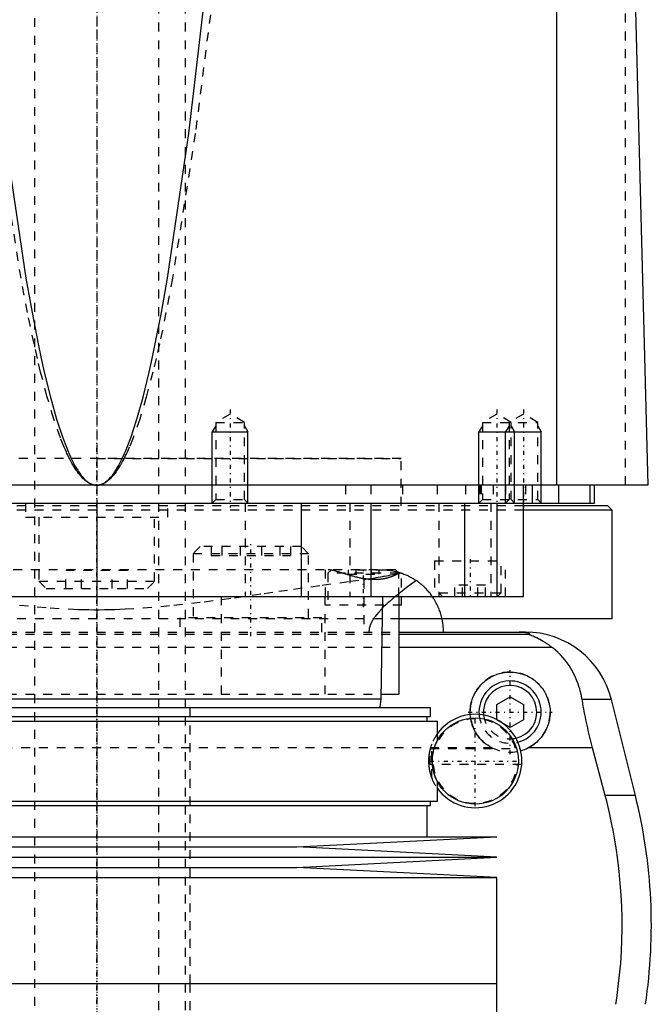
# Model space of a CAD drawing. Extents: x -90 to 90, y -319 to 984.
# Tile 7 of 11: x -9 to 62, y 18 to 129. Entities that reach past the tile are written whole.
import ezdxf

# ---------------------------------------------------------------- set-up
doc = ezdxf.new("R2010")
doc.units = 0
doc.linetypes.add('CENTER', pattern=[1.5, 0.45, -0.5, 0.05, -0.5])
doc.linetypes.add('DASHED', pattern=[2, 1, -1])
for name, color, linetype in [('AM_0', 7, 'CONTINUOUS'), ('AM_10', 7, 'CONTINUOUS'), ('AM_3', 7, 'DASHED'), ('AM_7', 7, 'CENTER')]:
    doc.layers.add(name, color=color, linetype=linetype)

msp = doc.modelspace()

# ---------------------------------------------------------------- linework, layer by layer
at = {"layer": 'AM_0', "color": 7, "linetype": 'CONTINUOUS'}
for p, q in [((51.74, 76.5), (51.74, 137.05)), ((60.5, 133.35), (62, 76.5)), ((62, 76.5), (-62, 76.5)), ((48, 64), (48, 76.5)), ((49, 76.5), (49, 74.5)), ((52, 74.5), (52, 76.5)), ((55.47, 76.5), (55.47, 74.5)), ((56, 74.5), (56, 76.5)), ((-56, 74.5), (56, 74.5)), ((0, 74.5), (0, 64)), ((13, 74.5), (13, 74.5)), ((23, 74.5), (23, 64)), ((30.85, 74.5), (30.85, 64)), ((41.36, 74.5), (41.36, 64)), ((45, 74.5), (45, 64)), ((57.5, 74.2), (48.01, 74.2)), ((58, 73.7), (57.5, 74.2)), ((58, 73.7), (48.01, 73.7)), ((58, 61.5), (58, 73.7)), ((-48, 64), (48, 64)), ((32, 52.5), (32.18, 64)), ((34, 64), (34, 53)), ((58, 61.5), (34.04, 61.5)), ((34, 60), (48.19, 60)), ((34, 59.75), (48.57, 59.75)), ((34, 58.31), (51.17, 58.31)), ((-32, 52.5), (32, 52.5)), ((31.9, 51.5), (32, 52.5)), ((32.01, 53), (34, 53)), ((45, 51.87), (46.5, 52.73)), ((46.5, 52.73), (48, 51.87)), ((57.89, 52.43), (54.6, 52.43)), ((60.6, 41.62), (57.89, 52.43)), ((-37.53, 51.5), (37.53, 51.5)), ((37.53, 50.5), (37.53, 51.5)), ((45, 50.13), (45, 51.87)), ((48, 51.87), (48, 50.13)), ((-38.33, 50), (38.33, 50)), ((-37.53, 50.5), (37.53, 50.5)), ((37.17, 50), (37.17, 50.5)), ((38.33, 47.84), (38.33, 50)), ((46.5, 49.27), (45, 50.13)), ((48, 50.13), (46.5, 49.27)), ((55.78, 46.97), (48.5, 46.97)), ((57.2, 41.62), (55.78, 46.97)), ((38.33, 41), (38.33, 43.16)), ((-38.33, 41), (38.33, 41)), ((37.53, 40.5), (37.53, 41)), ((60.6, 41.62), (57.2, 41.62)), ((-37.53, 40.5), (37.53, 40.5)), ((37.17, 37), (37.17, 40.5)), ((-45, 37), (45, 37)), ((22.5, 35.85), (45, 37)), ((-22.5, 35.85), (22.5, 35.85)), ((45, 34.7), (22.5, 35.85)), ((-45, 34.7), (45, 34.7)), ((22.5, 33.55), (45, 34.7)), ((-22.5, 33.55), (22.5, 33.55)), ((45, 32.4), (22.5, 33.55)), ((-45, 32.4), (45, 32.4)), ((45, 20.5), (45, 32.4)), ((-45, 20.5), (45, 20.5)), ((-45, 20.5), (0, 20.5)), ((45, 7.1), (45, 20.5))]:
    msp.add_line(p, q, dxfattribs=at)
for points in [[(0, 76.5, 0), (0.01, 76.5, 0), (0.03, 76.5, 0), (0.05, 76.5, 0), (0.06, 76.5, 0), (0.07, 76.5, 0), (0.09, 76.5, 0), (0.11, 76.5, 0), (0.13, 76.51, 0), (0.14, 76.51, 0), (0.16, 76.51, 0), (0.17, 76.51, 0), (0.18, 76.51, 0), (0.2, 76.51, 0), (0.22, 76.52, 0), (0.24, 76.52, 0), (0.26, 76.52, 0), (0.28, 76.53, 0), (0.29, 76.53, 0), (0.3, 76.53, 0), (0.32, 76.54, 0), (0.34, 76.54, 0), (0.35, 76.54, 0), (0.36, 76.55, 0), (0.38, 76.55, 0), (0.4, 76.56, 0), (0.41, 76.56, 0), (0.42, 76.56, 0), (0.43, 76.57, 0), (0.45, 76.58, 0), (0.47, 76.58, 0), (0.49, 76.59, 0), (0.51, 76.6, 0), (0.52, 76.6, 0), (0.53, 76.6, 0), (0.55, 76.61, 0), (0.57, 76.62, 0), (0.59, 76.63, 0), (0.61, 76.63, 0), (0.63, 76.64, 0), (0.64, 76.65, 0), (0.65, 76.65, 0), (0.67, 76.66, 0), (0.69, 76.67, 0), (0.75, 76.71, 0), (0.87, 76.78, 0), (0.99, 76.85, 0), (1.04, 76.9, 0), (1.1, 76.94, 0), (1.22, 77.04, 0), (1.33, 77.15, 0), (1.45, 77.27, 0), (1.56, 77.39, 0), (1.68, 77.53, 0), (1.74, 77.6, 0), (1.8, 77.68, 0), (1.91, 77.83, 0), (2.03, 78, 0), (2.09, 78.09, 0), (2.14, 78.18, 0), (2.26, 78.36, 0), (2.38, 78.56, 0), (2.43, 78.66, 0), (2.49, 78.76, 0), (2.61, 78.98, 0), (2.72, 79.2, 0), (2.84, 79.44, 0), (2.95, 79.68, 0), (3.07, 79.94, 0), (3.13, 80.07, 0), (3.19, 80.2, 0), (3.3, 80.48, 0), (3.42, 80.76, 0), (3.82, 81.83, 0), (4.52, 83.94, 0), (5.21, 86.41, 0), (5.9, 89.22, 0), (6.24, 90.76, 0), (6.59, 92.39, 0), (7.28, 95.91, 0), (7.97, 99.77, 0), (10.36, 116.04, 0), (12.4, 133.35, 0)], [(-10.36, 116.04, 0), (-7.97, 99.77, 0), (-7.28, 95.91, 0), (-6.59, 92.39, 0), (-6.24, 90.76, 0), (-5.9, 89.22, 0), (-5.21, 86.41, 0), (-4.52, 83.94, 0), (-3.82, 81.83, 0), (-3.42, 80.76, 0), (-3.3, 80.48, 0), (-3.19, 80.2, 0), (-3.13, 80.07, 0), (-3.07, 79.94, 0), (-2.95, 79.68, 0), (-2.84, 79.44, 0), (-2.72, 79.2, 0), (-2.61, 78.98, 0), (-2.49, 78.76, 0), (-2.43, 78.66, 0), (-2.38, 78.56, 0), (-2.26, 78.36, 0), (-2.14, 78.18, 0), (-2.09, 78.09, 0), (-2.03, 78, 0), (-1.91, 77.83, 0), (-1.8, 77.68, 0), (-1.74, 77.6, 0), (-1.68, 77.53, 0), (-1.56, 77.39, 0), (-1.45, 77.27, 0), (-1.33, 77.15, 0), (-1.22, 77.04, 0), (-1.1, 76.94, 0), (-1.04, 76.9, 0), (-0.99, 76.85, 0), (-0.87, 76.78, 0), (-0.75, 76.71, 0), (-0.64, 76.65, 0), (-0.57, 76.62, 0), (-0.55, 76.61, 0), (-0.53, 76.6, 0), (-0.52, 76.6, 0), (-0.51, 76.6, 0), (-0.49, 76.59, 0), (-0.47, 76.58, 0), (-0.45, 76.58, 0), (-0.43, 76.57, 0), (-0.42, 76.56, 0), (-0.41, 76.56, 0), (-0.4, 76.56, 0), (-0.38, 76.55, 0), (-0.36, 76.55, 0), (-0.35, 76.54, 0), (-0.34, 76.54, 0), (-0.32, 76.54, 0), (-0.3, 76.53, 0), (-0.29, 76.53, 0), (-0.28, 76.53, 0), (-0.26, 76.52, 0), (-0.24, 76.52, 0), (-0.22, 76.52, 0), (-0.2, 76.51, 0), (-0.18, 76.51, 0), (-0.17, 76.51, 0), (-0.16, 76.51, 0), (-0.14, 76.51, 0), (-0.13, 76.51, 0), (-0.11, 76.5, 0), (-0.09, 76.5, 0), (-0.07, 76.5, 0), (-0.06, 76.5, 0), (-0.05, 76.5, 0), (-0.03, 76.5, 0), (-0.01, 76.5, 0), (0, 76.5, 0)], [(39, 60, 0), (39, 60.25, 0), (38.96, 60.74, 0), (38.89, 61.25, 0), (38.84, 61.5, 0)], [(48.57, 59.75, 0), (48.58, 59.75, 0), (48.6, 59.77, 0), (48.62, 59.78, 0), (48.62, 59.79, 0), (48.63, 59.8, 0), (48.63, 59.81, 0), (48.63, 59.83, 0), (48.63, 59.84, 0), (48.62, 59.86, 0), (48.6, 59.87, 0), (48.58, 59.88, 0), (48.57, 59.89, 0), (48.54, 59.9, 0), (48.49, 59.92, 0), (48.43, 59.93, 0), (48.35, 59.95, 0), (48.3, 59.96, 0), (48.28, 59.96, 0), (48.27, 59.96, 0), (48.26, 59.96, 0), (48.25, 59.96, 0), (48.23, 59.97, 0), (48.21, 59.97, 0), (48.2, 59.97, 0), (48.19, 59.97, 0), (48.16, 59.97, 0), (48.14, 59.98, 0), (48.13, 59.98, 0), (48.11, 59.98, 0), (48.09, 59.98, 0), (48.06, 59.98, 0), (48.03, 59.98, 0), (48, 59.99, 0), (47.97, 59.99, 0), (47.95, 59.99, 0), (47.93, 59.99, 0), (47.91, 59.99, 0), (47.9, 59.99, 0), (47.9, 59.99, 0), (47.89, 59.99, 0), (47.89, 59.99, 0), (47.88, 59.99, 0), (47.88, 59.99, 0), (47.87, 59.99, 0), (47.86, 59.99, 0), (47.86, 59.99, 0), (47.85, 59.99, 0), (47.85, 59.99, 0), (47.84, 59.99, 0), (47.83, 59.99, 0), (47.83, 59.99, 0), (47.82, 60, 0), (47.81, 60, 0), (47.81, 60, 0), (47.81, 60, 0), (47.8, 60, 0), (47.79, 60, 0), (47.78, 60, 0), (47.78, 60, 0), (47.77, 60, 0), (47.76, 60, 0), (47.76, 60, 0), (47.75, 60, 0), (47.74, 60, 0), (47.73, 60, 0), (47.73, 60, 0), (47.72, 60, 0), (47.71, 60, 0), (47.71, 60, 0), (47.7, 60, 0), (47.69, 60, 0), (47.69, 60, 0), (47.68, 60, 0), (47.67, 60, 0), (47.67, 60, 0), (47.66, 60, 0), (47.66, 60, 0), (47.65, 60, 0), (47.64, 60, 0), (47.63, 60, 0), (47.62, 60, 0), (47.61, 60, 0), (47.61, 60, 0), (47.6, 60, 0), (47.59, 60, 0), (47.58, 60, 0), (47.57, 60, 0), (47.57, 60, 0), (47.56, 60, 0), (47.55, 60, 0), (47.55, 60, 0), (47.54, 60, 0), (47.53, 60, 0), (47.52, 60, 0)], [(51.17, 58.31, 0), (51.06, 58.39, 0), (50.84, 58.55, 0), (50.63, 58.69, 0), (50.53, 58.76, 0), (50.43, 58.83, 0), (50.23, 58.95, 0), (50.04, 59.06, 0), (49.85, 59.16, 0), (49.68, 59.25, 0), (49.52, 59.33, 0), (49.44, 59.37, 0), (49.36, 59.4, 0), (49.22, 59.46, 0), (49.09, 59.52, 0), (48.96, 59.57, 0), (48.89, 59.6, 0), (48.88, 59.61, 0), (48.86, 59.61, 0), (48.85, 59.62, 0), (48.84, 59.62, 0), (48.82, 59.63, 0), (48.8, 59.64, 0), (48.78, 59.64, 0), (48.77, 59.65, 0), (48.75, 59.66, 0), (48.74, 59.66, 0), (48.73, 59.66, 0), (48.72, 59.67, 0), (48.7, 59.67, 0), (48.7, 59.68, 0), (48.69, 59.68, 0), (48.68, 59.69, 0), (48.66, 59.69, 0), (48.66, 59.69, 0), (48.65, 59.7, 0), (48.64, 59.7, 0), (48.63, 59.71, 0), (48.62, 59.71, 0), (48.61, 59.71, 0), (48.6, 59.72, 0), (48.59, 59.72, 0), (48.59, 59.72, 0), (48.58, 59.73, 0), (48.58, 59.73, 0), (48.57, 59.73, 0), (48.57, 59.74, 0), (48.57, 59.74, 0), (48.57, 59.74, 0), (48.57, 59.74, 0), (48.57, 59.74, 0), (48.57, 59.75, 0), (48.57, 59.75, 0)], [(54.6, 52.43, 0), (54.57, 52.62, 0), (54.49, 53.02, 0), (54.39, 53.4, 0), (54.34, 53.6, 0), (54.28, 53.78, 0), (54.16, 54.16, 0), (54.02, 54.53, 0), (53.87, 54.89, 0), (53.71, 55.24, 0), (53.53, 55.58, 0), (53.43, 55.75, 0), (53.34, 55.91, 0), (53.13, 56.24, 0), (52.91, 56.55, 0), (52.68, 56.85, 0), (52.44, 57.14, 0), (52.18, 57.42, 0), (52.04, 57.56, 0), (51.91, 57.69, 0), (51.62, 57.95, 0), (51.33, 58.19, 0), (51.17, 58.31, 0)], [(42.01, 50.72, 0), (42, 50.81, 0), (42, 50.98, 0), (42, 51.16, 0), (42.01, 51.24, 0), (42.01, 51.33, 0), (42.03, 51.51, 0), (42.05, 51.68, 0), (42.08, 51.86, 0), (42.12, 52.03, 0), (42.17, 52.21, 0), (42.19, 52.29, 0), (42.22, 52.38, 0), (42.28, 52.55, 0), (42.34, 52.72, 0), (42.41, 52.88, 0), (42.49, 53.05, 0), (42.58, 53.2, 0), (42.62, 53.28, 0), (42.67, 53.36, 0), (42.76, 53.51, 0), (42.87, 53.65, 0), (42.92, 53.72, 0), (42.97, 53.79, 0), (43.08, 53.93, 0), (43.2, 54.06, 0), (43.26, 54.12, 0), (43.32, 54.18, 0), (43.44, 54.3, 0), (43.57, 54.42, 0), (43.71, 54.53, 0), (43.85, 54.63, 0), (43.99, 54.74, 0), (44.07, 54.79, 0), (44.15, 54.83, 0), (44.3, 54.93, 0), (44.46, 55.01, 0), (44.63, 55.09, 0), (44.8, 55.17, 0), (44.97, 55.23, 0), (45.06, 55.26, 0), (45.14, 55.29, 0), (45.32, 55.34, 0), (45.5, 55.39, 0), (45.68, 55.42, 0), (45.86, 55.45, 0), (46.04, 55.48, 0), (46.13, 55.48, 0), (46.22, 55.49, 0), (46.39, 55.5, 0), (46.57, 55.5, 0), (46.75, 55.49, 0), (46.93, 55.48, 0), (47.11, 55.46, 0), (47.2, 55.45, 0), (47.29, 55.43, 0), (47.47, 55.39, 0), (47.65, 55.35, 0), (47.82, 55.3, 0), (48, 55.24, 0), (48.17, 55.18, 0), (48.26, 55.14, 0), (48.34, 55.11, 0), (48.51, 55.03, 0), (48.67, 54.94, 0), (48.75, 54.9, 0), (48.82, 54.85, 0), (48.98, 54.76, 0), (49.13, 54.65, 0), (49.2, 54.6, 0), (49.27, 54.55, 0), (49.4, 54.44, 0), (49.53, 54.32, 0), (49.66, 54.21, 0), (49.78, 54.08, 0), (49.89, 53.95, 0), (49.95, 53.89, 0), (50.01, 53.82, 0), (50.11, 53.68, 0), (50.22, 53.54, 0), (50.31, 53.39, 0), (50.41, 53.23, 0), (50.49, 53.08, 0), (50.53, 53, 0), (50.57, 52.92, 0), (50.65, 52.75, 0), (50.71, 52.58, 0), (50.77, 52.41, 0), (50.83, 52.24, 0), (50.87, 52.07, 0), (50.89, 51.98, 0), (50.91, 51.89, 0), (50.94, 51.72, 0), (50.97, 51.54, 0), (50.99, 51.36, 0), (51, 51.19, 0), (51, 51.02, 0), (51, 50.93, 0), (51, 50.84, 0), (50.99, 50.67, 0), (50.97, 50.49, 0), (50.95, 50.31, 0), (50.92, 50.13, 0), (50.88, 49.95, 0), (50.85, 49.86, 0), (50.83, 49.77, 0), (50.78, 49.6, 0), (50.71, 49.42, 0), (50.68, 49.34, 0), (50.65, 49.25, 0), (50.57, 49.08, 0), (50.49, 48.91, 0), (50.44, 48.83, 0), (50.4, 48.75, 0), (50.3, 48.59, 0), (50.2, 48.44, 0), (50.09, 48.29, 0), (49.98, 48.15, 0), (49.86, 48.01, 0), (49.8, 47.95, 0), (49.74, 47.88, 0), (49.62, 47.76, 0), (49.49, 47.63, 0), (49.35, 47.52, 0), (49.21, 47.41, 0), (49.06, 47.3, 0), (48.98, 47.25, 0), (48.9, 47.2, 0), (48.74, 47.1, 0), (48.58, 47.01, 0), (48.5, 46.97, 0)], [(55.78, 46.97, 0), (55.74, 47.12, 0), (55.66, 47.42, 0), (55.58, 47.73, 0), (55.55, 47.88, 0), (55.51, 48.03, 0), (55.44, 48.33, 0), (55.37, 48.63, 0), (55.3, 48.92, 0), (55.23, 49.22, 0), (55.16, 49.52, 0), (55.13, 49.68, 0), (55.1, 49.83, 0), (55.03, 50.13, 0), (54.97, 50.44, 0), (54.91, 50.74, 0), (54.85, 51.05, 0), (54.79, 51.35, 0), (54.76, 51.51, 0), (54.73, 51.66, 0), (54.68, 51.97, 0), (54.63, 52.27, 0), (54.6, 52.43, 0)], [(58.39, 18.16, 0), (58.5, 18.82, 0), (58.67, 20.16, 0), (58.82, 21.48, 0), (58.88, 22.14, 0), (58.94, 22.8, 0), (59.02, 24.1, 0), (59.07, 25.38, 0), (59.09, 26.64, 0), (59.09, 27.88, 0), (59.06, 29.15, 0), (59.03, 29.79, 0), (58.99, 30.44, 0), (58.9, 31.75, 0), (58.78, 33.07, 0), (58.62, 34.4, 0), (58.43, 35.73, 0), (58.21, 37.05, 0), (58.09, 37.72, 0), (57.96, 38.38, 0), (57.68, 39.69, 0), (57.37, 40.98, 0), (57.2, 41.62, 0)]]:
    msp.add_polyline3d(points, dxfattribs=at)
msp.add_circle((42.58, 45.5), 4.85, dxfattribs=at)
for centre, radius, start, end in [((48.19, 50), 10, 14.0378, 90), ((46.5, 51), 3.5, 284.5812, 184.3928), ((46.5, 51), 3, 282.5522, 186.4217), ((42.58, 45.5), 5.25, 215.9506, 144.0494), ((46.5, 51), 4.5, 285.3986, 296.3628), ((2.39, 27.06), 60, 351.467, 14.0378)]:
    msp.add_arc(centre, radius, start, end, dxfattribs=at)
at = {"layer": 'AM_10', "color": 7, "linetype": 'CONTINUOUS'}
for p, q in [((13.38, 83.16), (13, 82.5)), ((16.62, 83.16), (17, 82.5)), ((43.38, 83.16), (43, 82.5)), ((46.38, 83.16), (46, 82.5)), ((46.62, 83.16), (47, 82.5)), ((49.62, 83.16), (50, 82.5)), ((13, 74.5), (13, 82.5)), ((13, 82.5), (17, 82.5)), ((17, 74.5), (17, 82.5)), ((43, 74.5), (43, 82.5)), ((43, 82.5), (50, 82.5)), ((46, 74.5), (46, 82.5)), ((47, 74.5), (47, 82.5)), ((50, 74.5), (50, 82.5))]:
    msp.add_line(p, q, dxfattribs=at)
at = {"layer": 'AM_3', "color": 6, "linetype": 'DASHED'}
for p, q in [((-7, 629), (-7, -50.5)), ((7, -50.5), (7, 629)), ((10, -10.5), (10, 613.5)), ((59.5, 76.5), (59.5, 135.49)), ((15, 84.5), (13.38, 83.56)), ((16.62, 83.56), (15, 84.5)), ((45, 84.5), (43.38, 83.56)), ((46.62, 83.56), (45, 84.5)), ((48, 84.5), (46.38, 83.56)), ((49.62, 83.56), (48, 84.5)), ((13.38, 83.56), (13.38, 74.88)), ((13.38, 83.56), (16.62, 83.56)), ((16.62, 74.88), (16.62, 83.56)), ((43.38, 83.56), (43.38, 74.88)), ((43.38, 83.56), (49.62, 83.56)), ((46.38, 83.56), (46.38, 74.88)), ((46.62, 74.88), (46.62, 83.56)), ((49.62, 74.88), (49.62, 83.56)), ((34.25, 79.5), (-34.25, 79.5)), ((0, 79.5), (34.25, 79.5)), ((34.25, 74.2), (34.25, 79.5)), ((28, 76.5), (28, 74.5)), ((30.84, 76.5), (30.84, 74.5)), ((34.38, 76.5), (34.38, 74.5)), ((38.29, 76.5), (38.29, 74.5)), ((41.5, 76.5), (41.5, 74.5)), ((43.09, 76.5), (43.09, 74.5)), ((43.24, 76.5), (43.24, 74.5)), ((44.59, 76.5), (44.59, 74.5)), ((46, 76.5), (46, 74.5)), ((48.25, 76.5), (48.25, 74.5)), ((48.01, 74.2), (-48.01, 74.2)), ((-8, 74.5), (-8, 72.9)), ((8, 72.9), (8, 74.5)), ((13.38, 74.88), (13, 74.5)), ((13.38, 74.88), (16.62, 74.88)), ((17, 74.5), (16.62, 74.88)), ((16.7, 74.5), (16.7, 64)), ((28.48, 74.5), (28.48, 64)), ((38.5, 74.5), (38.5, 64)), ((43.38, 74.88), (43, 74.5)), ((43.38, 74.88), (49.62, 74.88)), ((44.34, 74.5), (44.34, 64)), ((46.38, 74.88), (46, 74.5)), ((47, 74.5), (46.62, 74.88)), ((50, 74.5), (49.62, 74.88)), ((48.01, 73.7), (-48.01, 73.7)), ((-8, 72.9), (8, 72.9)), ((-6.5, 72.9), (-6.5, 65.7)), ((6.5, 65.7), (6.5, 72.9)), ((11.64, 69.6), (10.84, 68.8)), ((10.84, 68.8), (10.84, 61.6)), ((23.84, 68.8), (10.84, 68.8)), ((23.04, 69.6), (11.64, 69.6)), ((12.88, 69.6), (12.88, 68.6)), ((14.07, 69.6), (14.07, 68.6)), ((16.15, 69.6), (16.15, 68.6)), ((18.54, 69.6), (18.54, 68.6)), ((20.61, 69.6), (20.61, 68.6)), ((21.8, 69.6), (21.8, 68.6)), ((23.84, 68.8), (23.04, 69.6)), ((23.84, 61.6), (23.84, 68.8)), ((12.88, 68.6), (21.8, 68.6)), ((38, 68), (38, 64)), ((38, 68), (46, 68)), ((45.5, 64.4), (45.5, 68)), ((46, 64), (46, 68)), ((33.6, 67), (-33.6, 67)), ((-3.46, 64.9), (-3.46, 66.9)), ((3.46, 66.9), (-3.46, 66.9)), ((-1.73, 64.9), (-1.73, 66.9)), ((1.73, 64.9), (1.73, 66.9)), ((3.46, 64.9), (3.46, 66.9)), ((25.7, 67), (25.7, 63)), ((26.4, 67), (26, 66.6)), ((26, 66.6), (26, 63)), ((34, 66.6), (26, 66.6)), ((28.27, 67), (28.27, 66.5)), ((28.27, 66.5), (31.73, 66.5)), ((29.13, 67), (29.13, 66.5)), ((29.34, 67), (31.73, 66.98)), ((30.87, 67), (30.87, 66.5)), ((31.73, 67), (31.73, 66.5)), ((31.73, 66.98), (32.38, 66.99)), ((34, 66.6), (33.6, 67)), ((34, 64), (34, 66.6)), ((34.3, 63), (34.3, 66.61)), ((-6.5, 65.7), (-5.7, 64.9)), ((-6.5, 65.7), (6.5, 65.7)), ((5.7, 64.9), (6.5, 65.7)), ((30.04, 65.9), (30.04, 60)), ((-5.7, 64.9), (5.7, 64.9)), ((38.5, 64.4), (38.9, 64)), ((38.5, 64.4), (45.5, 64.4)), ((40.27, 64), (40.27, 65.25)), ((43.73, 65.25), (40.27, 65.25)), ((41.13, 64), (41.13, 65.25)), ((42.87, 64), (42.87, 65.25)), ((43.73, 64), (43.73, 65.25)), ((45.1, 64), (45.5, 64.4)), ((13.98, 64), (13.98, 53)), ((25.65, 64), (25.65, 53)), ((34.3, 63), (25.7, 63)), ((34.04, 61.5), (-34.04, 61.5)), ((9.34, 61.6), (9.34, 60)), ((25.34, 61.6), (9.34, 61.6)), ((25.34, 60), (25.34, 61.6)), ((-34, 60), (34, 60)), ((-34, 59.75), (34, 59.75)), ((-34, 58.31), (34, 58.31)), ((-32.01, 53), (32.01, 53)), ((10.5, 20.5), (10.5, 51.5)), ((44.5, 46.97), (-38.33, 46.97)), ((37.5, 45.1), (37.5, 46.84)), ((37.52, 46.9), (47.63, 46.9)), ((37.68, 43.6), (37.68, 47.4)), ((47.81, 45.1), (37.5, 45.1)), ((10.5, -10.5), (10.5, 20.5))]:
    msp.add_line(p, q, dxfattribs=at)
for points in [[(13.28, 133.35, 0), (11.09, 116.03, 0), (8.52, 99.76, 0), (7.79, 95.9, 0), (7.05, 92.38, 0), (6.68, 90.76, 0), (6.31, 89.22, 0), (5.57, 86.4, 0), (4.83, 83.94, 0), (4.09, 81.83, 0), (3.65, 80.76, 0), (3.53, 80.47, 0), (3.41, 80.2, 0), (3.35, 80.07, 0), (3.28, 79.94, 0), (3.16, 79.68, 0), (3.04, 79.44, 0), (2.91, 79.2, 0), (2.79, 78.98, 0), (2.66, 78.76, 0), (2.6, 78.66, 0), (2.54, 78.56, 0), (2.42, 78.36, 0), (2.29, 78.17, 0), (2.23, 78.09, 0), (2.17, 78, 0), (2.05, 77.83, 0), (1.92, 77.68, 0), (1.86, 77.6, 0), (1.8, 77.53, 0), (1.67, 77.39, 0), (1.55, 77.26, 0), (1.43, 77.15, 0), (1.3, 77.04, 0), (1.18, 76.94, 0), (1.12, 76.9, 0), (1.05, 76.85, 0), (0.93, 76.78, 0), (0.81, 76.71, 0), (0.68, 76.65, 0), (0.56, 76.6, 0), (0.49, 76.58, 0), (0.46, 76.57, 0), (0.44, 76.56, 0), (0.43, 76.56, 0), (0.42, 76.56, 0), (0.4, 76.55, 0), (0.38, 76.55, 0), (0.37, 76.54, 0), (0.36, 76.54, 0), (0.34, 76.54, 0), (0.32, 76.53, 0), (0.31, 76.53, 0), (0.3, 76.53, 0), (0.28, 76.52, 0), (0.26, 76.52, 0), (0.24, 76.52, 0), (0.22, 76.51, 0), (0.2, 76.51, 0), (0.19, 76.51, 0), (0.18, 76.51, 0), (0.15, 76.51, 0), (0.13, 76.51, 0), (0.11, 76.5, 0), (0.09, 76.5, 0), (0.07, 76.5, 0), (0.06, 76.5, 0), (0.05, 76.5, 0), (0.03, 76.5, 0), (0.01, 76.5, 0), (0, 76.5, 0)], [(0, 76.5, 0), (-0.01, 76.5, 0), (-0.03, 76.5, 0), (-0.05, 76.5, 0), (-0.06, 76.5, 0), (-0.07, 76.5, 0), (-0.09, 76.5, 0), (-0.11, 76.5, 0), (-0.13, 76.51, 0), (-0.15, 76.51, 0), (-0.18, 76.51, 0), (-0.19, 76.51, 0), (-0.2, 76.51, 0), (-0.22, 76.51, 0), (-0.24, 76.52, 0), (-0.26, 76.52, 0), (-0.28, 76.52, 0), (-0.3, 76.53, 0), (-0.31, 76.53, 0), (-0.32, 76.53, 0), (-0.34, 76.54, 0), (-0.36, 76.54, 0), (-0.37, 76.54, 0), (-0.38, 76.55, 0), (-0.4, 76.55, 0), (-0.42, 76.56, 0), (-0.43, 76.56, 0), (-0.44, 76.56, 0), (-0.46, 76.57, 0), (-0.49, 76.58, 0), (-0.51, 76.58, 0), (-0.53, 76.59, 0), (-0.55, 76.6, 0), (-0.56, 76.6, 0), (-0.57, 76.6, 0), (-0.59, 76.61, 0), (-0.61, 76.62, 0), (-0.68, 76.65, 0), (-0.81, 76.71, 0), (-0.93, 76.78, 0), (-1.05, 76.85, 0), (-1.12, 76.9, 0), (-1.18, 76.94, 0), (-1.3, 77.04, 0), (-1.43, 77.15, 0), (-1.55, 77.26, 0), (-1.67, 77.39, 0), (-1.8, 77.53, 0), (-1.86, 77.6, 0), (-1.92, 77.68, 0), (-2.05, 77.83, 0), (-2.17, 78, 0), (-2.23, 78.09, 0), (-2.29, 78.17, 0), (-2.42, 78.36, 0), (-2.54, 78.56, 0), (-2.6, 78.66, 0), (-2.66, 78.76, 0), (-2.79, 78.98, 0), (-2.91, 79.2, 0), (-3.04, 79.44, 0), (-3.16, 79.68, 0), (-3.28, 79.94, 0), (-3.35, 80.07, 0), (-3.41, 80.2, 0), (-3.53, 80.47, 0), (-3.65, 80.76, 0), (-4.09, 81.83, 0), (-4.83, 83.94, 0), (-5.57, 86.4, 0), (-6.31, 89.22, 0), (-6.68, 90.76, 0), (-7.05, 92.38, 0), (-7.79, 95.9, 0), (-8.52, 99.76, 0), (-11.09, 116.03, 0)], [(34.07, 66.69, 0), (34.05, 66.68, 0), (34.02, 66.65, 0), (33.99, 66.63, 0), (33.97, 66.62, 0), (33.95, 66.6, 0), (33.91, 66.58, 0), (33.87, 66.55, 0), (33.83, 66.53, 0), (33.78, 66.5, 0), (33.74, 66.48, 0), (33.71, 66.46, 0), (33.69, 66.45, 0), (33.64, 66.42, 0), (33.59, 66.4, 0), (33.53, 66.37, 0), (33.48, 66.35, 0), (33.42, 66.32, 0), (33.39, 66.31, 0), (33.36, 66.29, 0), (33.3, 66.27, 0), (33.24, 66.24, 0), (33.21, 66.23, 0), (33.18, 66.22, 0), (33.11, 66.2, 0), (33.05, 66.17, 0), (33.01, 66.16, 0), (32.98, 66.15, 0), (32.91, 66.13, 0), (32.84, 66.11, 0), (32.77, 66.09, 0), (32.69, 66.06, 0), (32.62, 66.05, 0), (32.58, 66.04, 0), (32.54, 66.03, 0), (32.46, 66.01, 0), (32.38, 65.99, 0), (32.3, 65.98, 0), (32.22, 65.96, 0), (32.13, 65.95, 0), (32.09, 65.94, 0), (32.05, 65.94, 0), (31.96, 65.93, 0), (31.87, 65.92, 0), (31.79, 65.91, 0), (31.7, 65.9, 0), (31.61, 65.9, 0), (31.56, 65.89, 0), (31.52, 65.89, 0), (31.43, 65.89, 0), (31.33, 65.89, 0), (31.24, 65.89, 0), (31.14, 65.89, 0), (31.05, 65.89, 0), (31, 65.89, 0), (30.95, 65.89, 0), (30.86, 65.9, 0), (30.76, 65.9, 0), (30.67, 65.91, 0), (30.57, 65.92, 0), (30.47, 65.93, 0), (30.43, 65.94, 0), (30.38, 65.94, 0), (30.28, 65.96, 0), (30.18, 65.97, 0), (30.14, 65.98, 0), (30.09, 65.98, 0), (29.99, 66, 0), (29.9, 66.02, 0), (29.85, 66.03, 0), (29.8, 66.03, 0), (29.7, 66.05, 0), (29.61, 66.07, 0), (29.51, 66.09, 0), (29.42, 66.11, 0), (29.32, 66.14, 0), (29.27, 66.15, 0), (29.23, 66.16, 0), (29.13, 66.18, 0), (29.04, 66.21, 0), (28.95, 66.23, 0), (28.86, 66.26, 0), (28.76, 66.28, 0), (28.72, 66.29, 0), (28.67, 66.31, 0), (28.58, 66.33, 0), (28.49, 66.36, 0), (28.41, 66.38, 0), (28.32, 66.41, 0), (28.23, 66.43, 0), (28.19, 66.45, 0), (28.14, 66.46, 0), (28.06, 66.49, 0), (27.98, 66.51, 0), (27.89, 66.54, 0), (27.81, 66.56, 0), (27.73, 66.59, 0), (27.69, 66.6, 0), (27.65, 66.61, 0), (27.57, 66.64, 0), (27.49, 66.66, 0), (27.41, 66.69, 0), (27.34, 66.71, 0), (27.26, 66.73, 0), (27.23, 66.74, 0), (27.19, 66.75, 0), (27.12, 66.77, 0), (27.05, 66.79, 0), (27.01, 66.8, 0), (26.98, 66.81, 0), (26.91, 66.83, 0), (26.84, 66.85, 0), (26.81, 66.86, 0), (26.78, 66.87, 0), (26.72, 66.89, 0), (26.65, 66.9, 0), (26.59, 66.92, 0), (26.54, 66.93, 0), (26.48, 66.94, 0), (26.45, 66.95, 0), (26.42, 66.95, 0), (26.37, 66.96, 0), (26.32, 66.97, 0), (26.27, 66.98, 0), (26.22, 66.99, 0), (26.18, 66.99, 0), (26.15, 66.99, 0), (26.13, 67, 0), (26.09, 67, 0), (26.05, 67, 0), (26.03, 67, 0)], [(30.04, 65.9, 0), (30.17, 65.92, 0), (30.43, 65.96, 0), (30.68, 65.99, 0), (30.81, 66.01, 0), (30.94, 66.03, 0), (31.18, 66.07, 0), (31.43, 66.11, 0), (31.67, 66.15, 0), (31.91, 66.2, 0), (32.14, 66.24, 0), (32.26, 66.26, 0), (32.37, 66.28, 0), (32.6, 66.33, 0), (32.82, 66.37, 0), (33.05, 66.41, 0), (33.26, 66.46, 0), (33.48, 66.5, 0), (33.58, 66.52, 0), (33.69, 66.54, 0), (33.89, 66.59, 0), (34.1, 66.63, 0), (34.2, 66.65, 0)], [(32, 67, 0), (32.12, 67, 0), (32.34, 66.99, 0), (32.56, 66.98, 0), (32.66, 66.97, 0), (32.76, 66.96, 0), (32.95, 66.94, 0), (33.13, 66.91, 0), (33.3, 66.88, 0), (33.45, 66.85, 0), (33.6, 66.81, 0), (33.67, 66.8, 0), (33.74, 66.78, 0), (33.86, 66.75, 0), (33.97, 66.72, 0), (34.07, 66.69, 0), (34.14, 66.66, 0), (34.21, 66.64, 0), (34.23, 66.63, 0), (34.25, 66.63, 0), (34.28, 66.62, 0), (34.3, 66.61, 0), (34.3, 66.61, 0)], [(32.38, 66.99, 0), (32.47, 66.98, 0), (32.66, 66.97, 0), (32.84, 66.95, 0), (32.93, 66.94, 0), (33.01, 66.93, 0), (33.17, 66.9, 0), (33.32, 66.87, 0), (33.46, 66.85, 0), (33.6, 66.81, 0), (33.72, 66.78, 0), (33.78, 66.77, 0), (33.84, 66.75, 0), (33.94, 66.73, 0), (34.03, 66.7, 0), (34.11, 66.68, 0), (34.17, 66.65, 0), (34.22, 66.64, 0), (34.24, 66.63, 0), (34.26, 66.62, 0), (34.29, 66.62, 0), (34.3, 66.61, 0), (34.3, 66.61, 0)], [(34.07, 66.69, 0), (34.12, 66.67, 0), (34.23, 66.63, 0), (34.34, 66.6, 0), (34.39, 66.58, 0), (34.45, 66.56, 0), (34.55, 66.52, 0), (34.66, 66.47, 0), (34.77, 66.43, 0), (34.87, 66.38, 0), (34.98, 66.34, 0), (35.03, 66.31, 0), (35.08, 66.28, 0), (35.19, 66.23, 0), (35.29, 66.18, 0), (35.39, 66.12, 0), (35.49, 66.07, 0), (35.6, 66.01, 0), (35.65, 65.98, 0), (35.7, 65.94, 0), (35.8, 65.88, 0), (35.9, 65.82, 0), (35.94, 65.78, 0)], [(-8.69, 63.02, 0), (-5.23, 62.71, 0), (-3.2, 62.59, 0), (-2.63, 62.56, 0), (-2.05, 62.54, 0), (-1.76, 62.54, 0), (-1.47, 62.53, 0), (-0.89, 62.52, 0), (-0.31, 62.51, 0), (-0.02, 62.51, 0), (0.27, 62.51, 0), (0.86, 62.52, 0), (1.44, 62.53, 0), (1.73, 62.53, 0), (2.02, 62.54, 0), (2.6, 62.56, 0), (3.18, 62.59, 0), (5.21, 62.71, 0), (8.67, 63.01, 0), (12.1, 63.41, 0), (15.49, 63.86, 0), (18.83, 64.34, 0), (20.48, 64.58, 0), (22.12, 64.81, 0), (25.35, 65.27, 0), (28.5, 65.7, 0), (30.04, 65.9, 0)], [(35.94, 65.78, 0), (35.76, 65.65, 0), (35.37, 65.37, 0), (34.97, 65.08, 0), (34.77, 64.93, 0), (34.57, 64.78, 0), (34.18, 64.46, 0), (33.78, 64.15, 0), (33.4, 63.83, 0), (33.03, 63.51, 0), (32.68, 63.2, 0), (32.52, 63.04, 0), (32.35, 62.89, 0), (32.04, 62.57, 0), (31.74, 62.25, 0), (31.47, 61.93, 0), (31.32, 61.74, 0), (31.28, 61.68, 0), (31.24, 61.63, 0), (31.22, 61.6, 0), (31.2, 61.57, 0), (31.16, 61.52, 0), (31.12, 61.46, 0), (31.09, 61.41, 0), (31.05, 61.35, 0), (31.02, 61.3, 0), (31, 61.27, 0), (30.99, 61.24, 0), (30.96, 61.19, 0), (30.93, 61.13, 0), (30.91, 61.1, 0), (30.9, 61.07, 0), (30.87, 61.02, 0), (30.84, 60.96, 0), (30.83, 60.93, 0), (30.82, 60.9, 0), (30.79, 60.84, 0), (30.77, 60.79, 0), (30.75, 60.73, 0), (30.73, 60.67, 0), (30.71, 60.6, 0), (30.7, 60.57, 0), (30.69, 60.54, 0), (30.68, 60.48, 0), (30.66, 60.42, 0), (30.65, 60.35, 0), (30.64, 60.29, 0), (30.63, 60.23, 0), (30.63, 60.19, 0), (30.63, 60.16, 0), (30.62, 60.1, 0), (30.62, 60.03, 0), (30.62, 60, 0)], [(37.75, 64, 0), (37.71, 64.06, 0), (37.62, 64.17, 0), (37.54, 64.28, 0), (37.5, 64.33, 0), (37.46, 64.39, 0), (37.37, 64.49, 0), (37.28, 64.6, 0), (37.18, 64.7, 0), (37.09, 64.81, 0), (36.99, 64.91, 0), (36.94, 64.96, 0), (36.89, 65.01, 0), (36.79, 65.11, 0), (36.68, 65.2, 0), (36.58, 65.3, 0), (36.47, 65.39, 0), (36.35, 65.48, 0), (36.3, 65.53, 0), (36.24, 65.57, 0), (36.12, 65.66, 0), (36, 65.74, 0), (35.94, 65.78, 0)], [(38.84, 61.5, 0), (38.82, 61.57, 0), (38.79, 61.71, 0), (38.75, 61.86, 0), (38.73, 61.93, 0), (38.71, 62, 0), (38.66, 62.14, 0), (38.62, 62.29, 0), (38.57, 62.43, 0), (38.51, 62.57, 0), (38.45, 62.71, 0), (38.42, 62.78, 0), (38.39, 62.85, 0), (38.33, 62.99, 0), (38.26, 63.13, 0), (38.19, 63.26, 0), (38.12, 63.4, 0), (38.04, 63.54, 0), (38, 63.6, 0), (37.96, 63.67, 0), (37.88, 63.8, 0), (37.79, 63.93, 0), (37.75, 64, 0)], [(47.52, 60, 0), (47.53, 60, 0), (47.54, 60, 0), (47.55, 60, 0), (47.55, 60, 0), (47.56, 60, 0), (47.57, 60, 0), (47.57, 60, 0), (47.58, 60, 0), (47.59, 60, 0), (47.6, 60, 0), (47.61, 60, 0), (47.61, 60, 0), (47.62, 60, 0), (47.63, 60, 0), (47.64, 60, 0), (47.65, 60, 0), (47.66, 60, 0), (47.66, 60, 0), (47.67, 60, 0), (47.67, 60, 0), (47.68, 60, 0), (47.69, 60, 0), (47.69, 60, 0), (47.7, 60, 0), (47.71, 60, 0), (47.71, 60, 0), (47.72, 60, 0), (47.73, 60, 0), (47.73, 60, 0), (47.74, 60, 0), (47.75, 60, 0), (47.76, 60, 0), (47.76, 60, 0), (47.77, 60, 0), (47.78, 60, 0), (47.78, 60, 0), (47.79, 60, 0), (47.8, 60, 0), (47.81, 60, 0), (47.81, 60, 0), (47.81, 60, 0), (47.82, 60, 0), (47.83, 59.99, 0), (47.83, 59.99, 0), (47.84, 59.99, 0), (47.85, 59.99, 0), (47.85, 59.99, 0), (47.86, 59.99, 0), (47.86, 59.99, 0), (47.87, 59.99, 0), (47.89, 59.99, 0), (47.93, 59.99, 0), (47.95, 59.99, 0), (47.97, 59.99, 0), (48, 59.99, 0), (48.03, 59.98, 0), (48.06, 59.98, 0), (48.09, 59.98, 0), (48.11, 59.98, 0), (48.13, 59.98, 0), (48.14, 59.98, 0), (48.16, 59.97, 0), (48.19, 59.97, 0), (48.2, 59.97, 0), (48.21, 59.97, 0), (48.23, 59.97, 0), (48.25, 59.96, 0), (48.26, 59.96, 0), (48.27, 59.96, 0), (48.28, 59.96, 0), (48.3, 59.96, 0), (48.35, 59.95, 0), (48.43, 59.93, 0), (48.49, 59.92, 0), (48.54, 59.9, 0), (48.57, 59.89, 0), (48.58, 59.88, 0), (48.6, 59.87, 0), (48.62, 59.86, 0), (48.63, 59.84, 0), (48.63, 59.83, 0), (48.63, 59.81, 0), (48.63, 59.8, 0), (48.62, 59.79, 0), (48.62, 59.78, 0), (48.6, 59.77, 0), (48.58, 59.75, 0), (48.57, 59.75, 0)], [(42.05, 50.32, 0), (42.04, 50.39, 0), (42.03, 50.52, 0), (42.01, 50.65, 0), (42.01, 50.72, 0)], [(44.5, 46.97, 0), (44.39, 47.02, 0), (44.18, 47.14, 0), (43.98, 47.27, 0), (43.88, 47.34, 0), (43.78, 47.41, 0), (43.6, 47.56, 0), (43.42, 47.72, 0), (43.26, 47.88, 0), (43.1, 48.05, 0), (42.95, 48.24, 0), (42.88, 48.33, 0), (42.81, 48.43, 0), (42.67, 48.63, 0), (42.55, 48.84, 0), (42.44, 49.06, 0), (42.34, 49.28, 0), (42.25, 49.51, 0), (42.22, 49.62, 0), (42.18, 49.74, 0), (42.12, 49.97, 0), (42.07, 50.21, 0), (42.05, 50.32, 0)], [(38.33, 47.84, 0), (38.32, 47.83, 0), (38.3, 47.8, 0), (38.27, 47.73, 0), (38.24, 47.67, 0), (38.21, 47.61, 0), (38.17, 47.52, 0), (38.15, 47.49, 0), (38.14, 47.46, 0), (38.13, 47.44, 0), (38.12, 47.43, 0), (38.11, 47.4, 0), (38.1, 47.36, 0), (38.08, 47.32, 0), (38.07, 47.28, 0), (38.05, 47.24, 0), (38.04, 47.22, 0), (38.03, 47.2, 0), (38.02, 47.16, 0), (38, 47.11, 0), (37.98, 47.06, 0), (37.97, 47.01, 0), (37.95, 46.96, 0), (37.94, 46.93, 0), (37.93, 46.9, 0), (37.91, 46.84, 0), (37.9, 46.78, 0), (37.88, 46.71, 0), (37.86, 46.64, 0), (37.84, 46.57, 0), (37.84, 46.53, 0), (37.83, 46.49, 0), (37.81, 46.4, 0), (37.8, 46.35, 0), (37.8, 46.33, 0), (37.79, 46.32, 0), (37.79, 46.31, 0), (37.79, 46.3, 0), (37.79, 46.28, 0), (37.79, 46.26, 0), (37.78, 46.25, 0), (37.78, 46.23, 0), (37.78, 46.21, 0), (37.78, 46.2, 0), (37.77, 46.19, 0), (37.77, 46.17, 0), (37.77, 46.16, 0), (37.77, 46.14, 0), (37.76, 46.12, 0), (37.76, 46.1, 0), (37.76, 46.09, 0), (37.76, 46.08, 0), (37.76, 46.06, 0), (37.75, 46.04, 0), (37.75, 46.02, 0), (37.75, 46, 0), (37.75, 45.98, 0), (37.75, 45.97, 0), (37.75, 45.96, 0), (37.74, 45.93, 0), (37.74, 45.91, 0), (37.74, 45.9, 0), (37.74, 45.89, 0), (37.74, 45.87, 0), (37.74, 45.85, 0), (37.74, 45.84, 0), (37.74, 45.83, 0), (37.73, 45.81, 0), (37.73, 45.78, 0), (37.73, 45.76, 0), (37.73, 45.74, 0), (37.73, 45.72, 0), (37.73, 45.7, 0), (37.73, 45.69, 0), (37.73, 45.67, 0), (37.73, 45.65, 0), (37.73, 45.63, 0), (37.73, 45.6, 0), (37.73, 45.58, 0), (37.73, 45.57, 0), (37.73, 45.56, 0), (37.73, 45.53, 0), (37.73, 45.51, 0), (37.73, 45.5, 0), (37.73, 45.49, 0), (37.73, 45.47, 0), (37.73, 45.44, 0), (37.73, 45.43, 0), (37.73, 45.42, 0), (37.73, 45.4, 0), (37.73, 45.37, 0), (37.73, 45.35, 0), (37.73, 45.33, 0), (37.73, 45.31, 0), (37.73, 45.3, 0), (37.73, 45.28, 0), (37.73, 45.26, 0), (37.73, 45.24, 0), (37.73, 45.22, 0), (37.73, 45.19, 0), (37.74, 45.17, 0), (37.74, 45.16, 0), (37.74, 45.15, 0), (37.74, 45.13, 0), (37.74, 45.11, 0), (37.74, 45.1, 0), (37.74, 45.09, 0), (37.74, 45.07, 0), (37.75, 45.04, 0), (37.75, 45.03, 0), (37.75, 45.02, 0), (37.75, 45, 0), (37.75, 44.98, 0), (37.75, 44.96, 0), (37.76, 44.94, 0), (37.76, 44.92, 0), (37.76, 44.91, 0), (37.76, 44.9, 0), (37.76, 44.88, 0), (37.77, 44.86, 0), (37.77, 44.84, 0), (37.77, 44.83, 0), (37.77, 44.81, 0), (37.78, 44.8, 0), (37.78, 44.79, 0), (37.78, 44.77, 0), (37.78, 44.75, 0), (37.79, 44.74, 0), (37.79, 44.72, 0), (37.79, 44.7, 0), (37.79, 44.69, 0), (37.79, 44.68, 0), (37.8, 44.67, 0), (37.8, 44.65, 0), (37.81, 44.6, 0), (37.83, 44.51, 0), (37.84, 44.47, 0), (37.84, 44.43, 0), (37.86, 44.36, 0), (37.88, 44.29, 0), (37.9, 44.22, 0), (37.91, 44.16, 0), (37.93, 44.1, 0), (37.94, 44.07, 0), (37.95, 44.04, 0), (37.97, 43.99, 0), (37.98, 43.94, 0), (38, 43.89, 0), (38.02, 43.84, 0), (38.03, 43.8, 0), (38.04, 43.78, 0), (38.05, 43.76, 0), (38.07, 43.72, 0), (38.08, 43.68, 0), (38.1, 43.64, 0), (38.11, 43.6, 0), (38.12, 43.57, 0), (38.13, 43.56, 0), (38.14, 43.54, 0), (38.15, 43.51, 0), (38.17, 43.48, 0), (38.21, 43.39, 0), (38.24, 43.33, 0), (38.27, 43.27, 0), (38.3, 43.2, 0), (38.32, 43.17, 0), (38.33, 43.16, 0)], [(37.68, 47.4, 0), (37.65, 47.33, 0), (37.6, 47.19, 0), (37.55, 47.03, 0), (37.53, 46.94, 0), (37.52, 46.93, 0), (37.51, 46.9, 0), (37.51, 46.87, 0), (37.5, 46.85, 0), (37.5, 46.84, 0), (37.49, 46.81, 0), (37.48, 46.77, 0), (37.47, 46.74, 0), (37.47, 46.71, 0), (37.46, 46.68, 0), (37.45, 46.66, 0), (37.45, 46.64, 0), (37.44, 46.61, 0), (37.44, 46.58, 0), (37.43, 46.54, 0), (37.42, 46.51, 0), (37.42, 46.47, 0), (37.41, 46.45, 0), (37.41, 46.43, 0), (37.4, 46.4, 0), (37.4, 46.36, 0), (37.39, 46.32, 0), (37.38, 46.27, 0), (37.38, 46.23, 0), (37.37, 46.21, 0), (37.37, 46.19, 0), (37.36, 46.14, 0), (37.36, 46.1, 0), (37.35, 46.05, 0), (37.35, 46.01, 0), (37.35, 45.96, 0), (37.34, 45.94, 0), (37.34, 45.91, 0), (37.34, 45.86, 0), (37.33, 45.82, 0), (37.33, 45.77, 0), (37.33, 45.72, 0), (37.33, 45.67, 0), (37.33, 45.65, 0), (37.33, 45.62, 0), (37.33, 45.57, 0), (37.33, 45.52, 0), (37.33, 45.5, 0), (37.33, 45.48, 0), (37.33, 45.43, 0), (37.33, 45.38, 0), (37.33, 45.35, 0), (37.33, 45.33, 0), (37.33, 45.28, 0), (37.33, 45.23, 0), (37.33, 45.18, 0), (37.34, 45.14, 0), (37.34, 45.09, 0), (37.34, 45.06, 0), (37.35, 45.04, 0), (37.35, 44.99, 0), (37.35, 44.95, 0), (37.36, 44.9, 0), (37.36, 44.86, 0), (37.37, 44.81, 0), (37.37, 44.79, 0), (37.38, 44.77, 0), (37.38, 44.73, 0), (37.39, 44.68, 0), (37.4, 44.64, 0), (37.4, 44.6, 0), (37.41, 44.57, 0), (37.41, 44.55, 0), (37.42, 44.53, 0), (37.42, 44.49, 0), (37.43, 44.46, 0), (37.44, 44.42, 0), (37.44, 44.39, 0), (37.45, 44.36, 0), (37.45, 44.34, 0), (37.46, 44.32, 0), (37.47, 44.29, 0), (37.47, 44.26, 0), (37.48, 44.23, 0), (37.49, 44.19, 0), (37.5, 44.16, 0), (37.5, 44.15, 0), (37.51, 44.13, 0), (37.51, 44.1, 0), (37.52, 44.07, 0), (37.53, 44.06, 0), (37.53, 44.04, 0), (37.54, 44.02, 0), (37.55, 43.99, 0), (37.55, 43.97, 0), (37.56, 43.96, 0), (37.56, 43.93, 0), (37.57, 43.91, 0), (37.6, 43.81, 0), (37.65, 43.67, 0), (37.68, 43.6, 0)]]:
    msp.add_polyline3d(points, dxfattribs=at)
for centre, radius, start, end in [((46.5, 51), 4.5, 296.3628, 285.3986), ((42.58, 45.5), 4.75, 17.1418, 162.8582), ((46.5, 51), 3.5, 184.3928, 284.5812), ((46.5, 51), 3, 186.4217, 282.5522), ((42.58, 45.5), 5.25, 144.0494, 158.7998), ((42.58, 45.5), 4.75, 184.8306, 355.1694), ((42.58, 45.5), 5.25, 201.2002, 215.9506)]:
    msp.add_arc(centre, radius, start, end, dxfattribs=at)
at = {"layer": 'AM_7', "color": 4, "linetype": 'CENTER'}
for p, q in [((0, 984.27), (0, -99.78)), ((0, 302.7), (0, 22.81)), ((15, 85), (15, 74)), ((45, 85), (45, 74)), ((48, 85), (48, 74)), ((0, -14.35), (0, 81.35)), ((17.34, 59.52), (17.34, 70.08)), ((42, 68.2), (42, 63.8)), ((30, 62.8), (30, 67.2)), ((46.5, 46.27), (46.5, 55.73)), ((0, 54.6), (0, -13.6)), ((0, 53.05), (0, 18.95)), ((41.77, 51), (51.23, 51)), ((42.58, 40.41), (42.58, 50.59)), ((37.48, 45.5), (47.67, 45.5))]:
    msp.add_line(p, q, dxfattribs=at)

doc.saveas('drawing.dxf')
